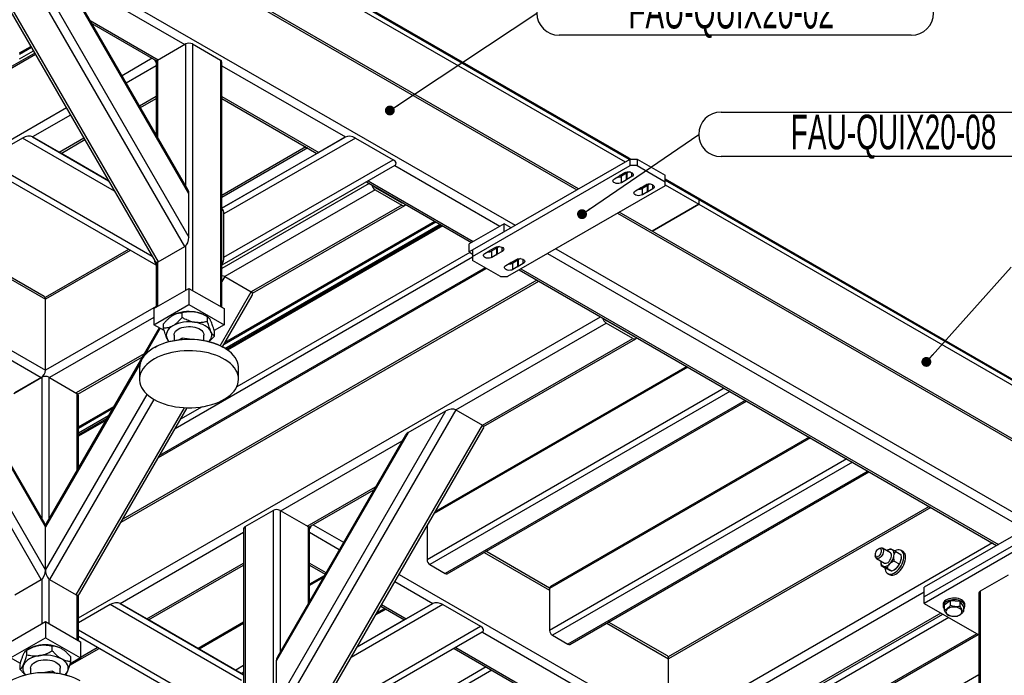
# Model space of a CAD drawing. Header units: millimetres. Extents: x 0 to 841, y 0 to 594.
# Tile 25 of 35: x 613 to 713, y 298 to 365. Entities that reach past the tile are written whole.
import ezdxf

# ---------------------------------------------------------------- set-up
doc = ezdxf.new("R2010")
doc.units = ezdxf.units.MM
doc.layers.add('NOTES', color=6, linetype='Continuous')
doc.layers.add('TRAIT-FORT', color=4, linetype='Continuous', lineweight=25)
doc.styles.add('SLDTEXTSTYLE5', font='TXT', dxfattribs={"width": 0.605})
doc.dimstyles.new('SLDDIMSTYLE2', dxfattribs={"dimtxt": 0.18, "dimasz": 1, "dimexe": 0, "dimexo": 0.0625, "dimgap": 0, "dimtad": 0, "dimtih": 1, "dimtoh": 1, "dimdec": 0, "dimrnd": 1e-09, "dimzin": 0, "dimdsep": 46, "dimtxsty": 'Standard', "dimblk1": 'DOT', "dimblk2": 'DOT', "dimsah": 1, "dimcen": 0.09, "dimadec": 0, "dimazin": 0, "dimtfac": 1, "dimtdec": 0, "dimtofl": 0, "dimtmove": 0, "dimatfit": 3, "dimldrblk": 'DOT', "dimfxl": 0, "dimfrac": 2, "dimtolj": 1, "dimtzin": 0, "dimarcsym": 0})

# ---------------------------------------------------------------- blocks, each defined once
blk = doc.blocks.new('_Dot')
at = {"color": 0, "linetype": 'ByBlock', "lineweight": -2}
blk.add_line((-0.5, 0), (-1, 0), dxfattribs=at)
at = {"color": 0, "linetype": 'ByBlock', "const_width": 0.5}
blk.add_lwpolyline([(-0.25, 0, 1), (0.25, 0, 1)], format="xyb", close=True, dxfattribs=at)
blk = doc.blocks.new('SW_NOTE_6')
at = {"layer": 'NOTES', "color": 0}
for p, q in [((2.248, 2.248), (37.807, 2.248)), ((37.807, -2.248), (2.248, -2.248))]:
    blk.add_line(p, q, dxfattribs=at)
for centre, start, end in [((2.248, 0), 90, 270), ((37.807, 0), 270, 90)]:
    blk.add_arc(centre, 2.248, start, end, dxfattribs=at)
at = {"layer": 'NOTES', "color": 0, "insert": (19.618, 1.939), "char_height": 3.5, "attachment_point": 2, "style": 'SLDTEXTSTYLE5'}
blk.add_mtext('FAU-QUIX20-02', dxfattribs=at)
blk = doc.blocks.new('SW_NOTE_7')
at = {"layer": 'NOTES', "color": 0}
for p, q in [((2.248, 2.248), (37.807, 2.248)), ((37.807, -2.248), (2.248, -2.248))]:
    blk.add_line(p, q, dxfattribs=at)
for centre, start, end in [((2.248, 0), 90, 270), ((37.807, 0), 270, 90)]:
    blk.add_arc(centre, 2.248, start, end, dxfattribs=at)
at = {"layer": 'NOTES', "color": 0, "insert": (19.672, 1.986), "char_height": 3.5, "attachment_point": 2, "style": 'SLDTEXTSTYLE5'}
blk.add_mtext('FAU-QUIX20-08', dxfattribs=at)

msp = doc.modelspace()

# ---------------------------------------------------------------- linework, layer by layer
at = {"layer": 'TRAIT-FORT', "color": 4, "linetype": 'Continuous', "lineweight": 25}
for p, q in [((584.5124, 396.6057), (669.5066, 347.5396)), ((669.6824, 347.6411), (584.6882, 396.7072)), ((578.2889, 393.0129), (663.283, 343.9469)), ((618.1695, 383.4216), (674.738, 350.7653)), ((618.1695, 383.2991), (674.738, 350.6428)), ((629.9006, 341.8168), (612.2229, 372.4354)), ((613.2472, 372.334), (630.3249, 342.7546)), ((636.5542, 372.6859), (674.81, 350.6013)), ((636.5542, 372.1959), (674.3857, 350.3563)), ((609.4502, 370.542), (626.8743, 340.3626)), ((609.543, 370.8884), (627.2207, 340.2697)), ((630.3249, 347.1427), (617.0472, 370.1403)), ((630.247, 347.4978), (617.3158, 369.8954)), ((617.6552, 369.3075), (629.9075, 362.2343)), ((620.3418, 364.6542), (627.2205, 360.6832)), ((620.5174, 364.3499), (627.0608, 360.5725)), ((613.2197, 361.3786), (614.3604, 362.0372)), ((627.15, 360.6424), (629.9782, 362.2752)), ((629.9782, 362.2752), (629.9782, 347.9633)), ((630.6854, 362.2752), (633.5136, 360.6424)), ((630.6854, 362.2752), (630.6854, 337.3708)), ((614.7499, 361.3626), (593.8775, 349.3133)), ((614.8378, 361.2104), (593.9157, 349.1323)), ((613.2197, 361.2561), (614.4135, 361.9453)), ((613.2197, 360.7662), (614.6256, 361.5779)), ((626.6203, 360.8268), (623.5686, 359.0651)), ((627.0035, 360.0682), (623.9929, 358.3302)), ((627.0035, 360.4383), (627.0035, 353.1157)), ((627.15, 360.6424), (627.15, 352.862)), ((633.5136, 360.6424), (633.5136, 335.738)), ((633.6601, 335.6535), (633.6601, 360.4383)), ((633.6601, 360.068), (646.1207, 352.8747)), ((627.0035, 356.9659), (625.3363, 356.0034)), ((625.4242, 355.8512), (627.0035, 356.763)), ((633.6601, 356.9657), (643.4336, 351.3236)), ((633.6601, 356.7628), (643.2579, 351.2221)), ((617.9493, 355.8211), (593.9157, 341.9468)), ((618.3736, 355.0862), (614.5429, 352.8748)), ((613.5187, 352.7733), (609.7187, 350.5796)), ((622.805, 347.4107), (613.5187, 352.7733)), ((617.2229, 351.3277), (614.543, 352.8747)), ((614.543, 352.8747), (622.2049, 348.4502)), ((619.717, 352.7594), (617.2299, 351.3237)), ((617.4056, 351.2222), (619.8048, 352.6073)), ((633.6601, 345.6791), (646.1135, 352.8707)), ((647.1378, 352.7692), (633.8601, 345.1017)), ((646.1135, 352.8707), (643.4336, 351.3236)), ((647.1378, 352.7692), (650.9378, 350.5755)), ((622.2044, 348.451), (617.2229, 351.3277)), ((642.1413, 351.8667), (633.6601, 346.9706)), ((642.3171, 351.7652), (633.6601, 346.7676)), ((643.4336, 351.3236), (633.6601, 345.6796)), ((609.7187, 350.5796), (626.6057, 340.8278)), ((633.8601, 340.7136), (650.9378, 350.5755)), ((658.9695, 341.4567), (674.8794, 350.6413)), ((674.738, 350.6428), (674.738, 350.7653)), ((674.738, 350.7653), (674.738, 350.6428)), ((674.738, 350.7653), (674.738, 350.7652)), ((674.738, 350.7653), (674.9528, 350.6413)), ((674.738, 350.6428), (674.81, 350.6013)), ((674.8794, 349.9881), (674.8794, 350.6413)), ((674.8794, 350.6413), (675.5865, 350.6413)), ((675.5865, 350.6413), (675.5865, 349.9881)), ((675.5865, 350.6413), (678.4149, 349.0085)), ((627.0035, 339.9053), (609.543, 349.9883)), ((651.1135, 349.9842), (633.6601, 339.9053)), ((651.1205, 349.9884), (661.7272, 343.8652)), ((658.9695, 340.8035), (674.8794, 349.9881)), ((673.8349, 348.9765), (674.3494, 349.2735)), ((674.5097, 349.2037), (673.9952, 348.9066)), ((674.5097, 348.5504), (674.5097, 349.2037)), ((674.7721, 349.3552), (674.5413, 349.2219)), ((674.5413, 349.2219), (674.5413, 348.5687)), ((675.5865, 349.9881), (674.8794, 349.9881)), ((675.0558, 348.8657), (675.0558, 349.2735)), ((675.5865, 349.9881), (678.4149, 348.3553)), ((648.5407, 348.1725), (633.6601, 339.5821)), ((648.2583, 348.3354), (658.8645, 342.2126)), ((648.434, 348.4369), (659.0402, 342.3141)), ((673.2888, 348.6612), (673.8033, 348.9582)), ((673.9952, 348.2534), (673.9952, 348.9066)), ((674.5097, 348.5504), (673.9952, 348.2534)), ((675.0558, 348.8657), (674.5413, 348.5687)), ((675.9562, 347.7519), (676.4707, 348.0489)), ((676.8934, 348.1305), (676.6626, 347.9973)), ((677.1771, 347.6411), (677.1771, 348.0489)), ((678.4149, 348.3553), (678.4149, 349.0085)), ((678.4149, 348.6427), (731.3065, 318.109)), ((678.4149, 348.5202), (681.809, 346.5608)), ((678.4149, 348.5202), (731.3065, 317.9865)), ((678.4149, 347.947), (678.4149, 348.3553)), ((678.4149, 348.0303), (681.809, 346.0709)), ((630.3249, 342.7546), (630.3249, 347.1427)), ((649.1407, 347.5391), (633.9379, 338.7627)), ((649.1407, 347.784), (651.8277, 346.2329)), ((649.1407, 347.5391), (651.8277, 345.9879)), ((678.4149, 347.947), (662.505, 338.7625)), ((675.4101, 347.4366), (675.9246, 347.7336)), ((676.631, 347.9791), (676.1165, 347.682)), ((676.1165, 347.0288), (676.1165, 347.682)), ((676.631, 347.3258), (676.1165, 347.0288)), ((676.631, 347.3258), (676.631, 347.9791)), ((676.6626, 347.9973), (676.6626, 347.3441)), ((677.1771, 347.6411), (676.6626, 347.3441)), ((651.8641, 346.2539), (651.8277, 346.2329)), ((681.809, 346.0709), (677.1057, 343.3557)), ((677.1058, 343.3557), (681.8091, 346.0708)), ((681.809, 346.5607), (681.8091, 346.5608)), ((681.809, 346.5608), (681.809, 346.0709)), ((681.8091, 346.5608), (681.8091, 346.0708)), ((681.8091, 346.5608), (723.1748, 322.6809)), ((681.8091, 346.0708), (723.1748, 322.1909)), ((633.8601, 340.7136), (633.8601, 345.1017)), ((651.8277, 345.9879), (636.6248, 337.2115)), ((636.7422, 337.0763), (652.1277, 345.9582)), ((673.6079, 345.172), (718.72, 319.1293)), ((718.4714, 319.4758), (673.7837, 345.2735)), ((633.87, 331.9487), (655.257, 344.2952)), ((633.9664, 331.5144), (655.6814, 344.0502)), ((633.976, 332.1324), (655.1509, 344.3564)), ((662.1515, 344.1102), (658.6159, 342.0691)), ((662.1515, 343.2936), (662.1515, 344.1102)), ((662.8587, 343.7019), (662.1515, 344.1102)), ((603.8505, 343.397), (615.836, 336.478)), ((615.7117, 336.7527), (604.0263, 343.4985)), ((655.847, 343.9546), (634.1235, 331.4138)), ((655.9642, 343.8869), (634.2299, 331.3399)), ((662.1515, 343.2936), (658.6159, 341.2526)), ((658.6159, 341.2526), (658.6159, 342.0691)), ((624.2129, 341.5168), (615.7979, 336.659)), ((624.3886, 341.4153), (615.836, 336.478)), ((627.2207, 340.2697), (629.9006, 341.8168)), ((629.9782, 341.8733), (629.9782, 337.3708)), ((658.686, 341.2121), (635.1548, 327.6278)), ((658.6159, 341.2526), (658.9695, 341.0485)), ((658.9695, 341.4567), (658.9695, 340.8035)), ((660.2073, 341.1094), (660.7218, 341.4065)), ((660.7534, 341.4247), (661.2679, 341.7217)), ((661.4282, 341.6519), (660.9137, 341.3549)), ((660.9137, 340.7016), (660.9137, 341.3549)), ((661.4282, 340.9987), (661.4282, 341.6519)), ((661.6906, 341.8034), (661.4598, 341.6701)), ((661.4598, 341.6701), (661.4598, 341.0169)), ((661.9743, 341.3139), (661.4598, 341.0169)), ((661.9743, 341.3139), (661.9743, 341.7217)), ((666.5357, 341.0893), (714.7602, 313.2499)), ((667.3843, 341.5792), (718.72, 311.9438)), ((627.0035, 340.242), (627.0035, 335.6535)), ((627.15, 340.2386), (627.15, 335.738)), ((658.9695, 340.7226), (628.9203, 323.3756)), ((658.9695, 340.8035), (658.9695, 340.3953)), ((661.7979, 338.7625), (658.9695, 340.3953)), ((661.4282, 340.9987), (660.9137, 340.7016)), ((662.3286, 339.8848), (662.8431, 340.1818)), ((662.8747, 340.2001), (663.3893, 340.4971)), ((663.5495, 340.4273), (663.035, 340.1303)), ((663.035, 339.477), (663.035, 340.1303)), ((663.5495, 339.774), (663.5495, 340.4273)), ((663.8119, 340.5788), (663.5811, 340.4455)), ((663.5811, 340.4455), (663.5811, 339.7923)), ((664.0957, 340.0893), (663.5811, 339.7923)), ((664.0957, 340.0893), (664.0957, 340.4971)), ((597.627, 339.8043), (615.836, 329.2924)), ((627.2478, 320.4787), (660.3588, 339.5933)), ((660.2416, 339.6609), (627.3649, 320.6816)), ((663.5495, 339.774), (663.035, 339.477)), ((663.673, 339.4367), (711.8975, 311.5973)), ((663.8487, 339.5382), (712.0732, 311.6988)), ((615.4118, 308.144), (597.7342, 338.7626)), ((598.7584, 338.6612), (615.8361, 309.0818)), ((623.4771, 313.9476), (665.6516, 338.2945)), ((665.4758, 338.396), (623.6528, 314.2521)), ((633.938, 338.7626), (633.6601, 338.2812)), ((633.938, 338.7626), (636.618, 337.2155)), ((661.7979, 338.7625), (662.505, 338.7625)), ((626.7963, 335.5338), (630.3318, 337.5749)), ((630.3318, 337.5749), (630.3318, 335.9418)), ((630.3318, 337.5749), (633.8673, 335.5338)), ((633.4805, 331.7813), (636.618, 337.2155)), ((615.8361, 313.4699), (602.5584, 336.4675)), ((615.7582, 313.825), (602.827, 336.2225)), ((615.836, 329.2924), (615.836, 336.478)), ((633.7062, 331.665), (636.7108, 336.8692)), ((603.1734, 335.6226), (615.4117, 328.5576)), ((627.0035, 335.7393), (615.836, 329.2924)), ((626.7963, 333.9008), (630.3318, 335.9418)), ((626.7963, 335.5338), (626.7963, 333.9008)), ((630.3318, 335.9418), (633.8673, 333.9008)), ((633.8673, 335.5338), (633.8673, 333.9008)), ((626.7963, 334.6399), (616.2602, 328.5576)), ((619.1644, 304.2724), (671.8752, 334.7017)), ((629.6444, 334.627), (629.6444, 335.0911)), ((632.2102, 334.6941), (631.9584, 334.8395)), ((632.2097, 334.2302), (632.2097, 334.6943)), ((675.1622, 332.7621), (672.4752, 334.3133)), ((627.3276, 333.594), (615.914, 313.825)), ((627.423, 333.539), (625.8455, 330.8066)), ((627.8338, 333.3018), (626.7963, 333.9008)), ((627.7665, 333.5429), (627.7665, 334.007)), ((633.8673, 333.9008), (632.8656, 333.3225)), ((632.8971, 332.7493), (632.8971, 333.2134)), ((657.2723, 325.2919), (672.4752, 334.0684)), ((675.1622, 332.5172), (672.4752, 334.0684)), ((628.8318, 332.8556), (628.8318, 332.3068)), ((629.6444, 332.5565), (629.3473, 332.3849)), ((630.3812, 332.4425), (629.6444, 332.5565)), ((629.6444, 332.4147), (629.6444, 332.5565)), ((631.8318, 332.3068), (631.8318, 332.8556)), ((659.9594, 323.7408), (675.1622, 332.5172)), ((660.0814, 323.6083), (675.4622, 332.4875)), ((675.1622, 332.7622), (675.1986, 332.7832)), ((626.8664, 331.6138), (626.7957, 331.573)), ((633.8679, 331.573), (633.7972, 331.6138)), ((625.8124, 330.9696), (618.9472, 327.0064)), ((619.107, 326.8958), (625.6368, 330.6653)), ((625.4182, 330.0665), (615.8361, 313.4699)), ((625.3318, 329.5323), (625.3318, 328.3891)), ((635.3318, 328.3891), (635.3318, 329.5323)), ((680.713, 329.5998), (655.0976, 314.8123)), ((680.5958, 329.6674), (655.2147, 315.0152)), ((612.6543, 326.9656), (615.4826, 328.5983)), ((615.4117, 328.5576), (612.7247, 327.0064)), ((615.4826, 328.5983), (615.4826, 314.3025)), ((616.1897, 328.5983), (619.018, 326.9656)), ((616.1897, 328.5983), (616.1897, 314.3025)), ((684.3905, 327.4768), (654.3733, 310.1482)), ((684.9563, 327.1502), (654.6561, 309.6583)), ((615.8361, 309.0818), (626.0971, 326.8544)), ((626.777, 326.3593), (616.2604, 308.144)), ((619.018, 326.9656), (619.018, 319.2012)), ((619.1644, 319.4549), (619.1644, 326.7615)), ((686.5119, 326.2521), (656.2118, 308.7602)), ((656.4118, 308.7404), (686.629, 326.1845)), ((618.9403, 306.5969), (629.8629, 325.5154)), ((619.1644, 323.5818), (622.7383, 325.645)), ((619.1644, 323.4594), (622.6322, 325.4613)), ((619.2867, 306.6897), (630.1495, 325.5046)), ((631.6505, 325.6049), (629.4859, 324.3553)), ((639.1777, 295.607), (656.2554, 325.1863)), ((657.2796, 325.2878), (639.602, 294.6692)), ((652.4554, 322.9927), (656.2554, 325.1863)), ((657.2796, 325.2878), (659.9596, 323.7407)), ((619.1644, 322.9694), (622.2079, 324.7264)), ((622.0423, 324.4395), (619.1644, 322.7781)), ((621.9251, 324.2365), (619.1644, 322.6428)), ((642.2819, 293.1221), (659.9596, 323.7407)), ((642.6283, 293.2149), (660.0524, 323.3943)), ((652.4554, 322.9927), (639.1777, 299.9951)), ((652.1868, 322.7477), (639.2556, 300.3502)), ((693.0873, 322.4562), (666.7477, 307.2506)), ((692.9702, 322.5238), (666.8305, 307.4338)), ((639.5948, 315.0869), (651.8477, 322.1603)), ((696.7649, 320.3332), (666.7477, 303.0046)), ((697.3306, 320.0066), (667.0305, 302.5147)), ((698.8863, 319.1085), (668.5861, 301.6167)), ((668.7861, 301.5969), (699.0034, 319.0409)), ((642.2818, 313.5357), (649.1611, 317.507)), ((642.4415, 313.425), (648.9854, 317.2027)), ((705.0738, 315.5365), (678.7304, 300.3288)), ((705.2496, 315.4351), (678.7685, 300.1478)), ((635.9888, 313.4949), (638.8171, 315.1276)), ((638.8171, 315.1276), (638.8171, 290.2232)), ((639.5242, 315.1276), (642.3525, 313.4949)), ((639.5242, 315.1276), (639.5242, 300.8154)), ((615.8361, 309.0818), (615.8361, 313.4699)), ((635.8424, 313.2908), (635.8424, 288.5059)), ((635.9888, 313.4949), (635.9888, 288.5905)), ((642.3525, 313.4949), (642.3525, 305.7141)), ((642.4989, 305.9678), (642.4989, 313.2908)), ((642.8818, 313.6792), (645.9339, 311.9173)), ((654.3733, 313.5578), (654.3733, 310.1482)), ((715.1845, 313.4949), (704.5779, 307.3718)), ((623.3816, 305.7272), (635.8424, 312.9206)), ((642.4989, 312.9205), (645.5096, 311.1825)), ((715.1845, 312.515), (704.5779, 306.392)), ((711.4732, 311.8423), (678.7685, 292.9623)), ((700.0523, 311.2913), (699.9463, 311.23)), ((701.1655, 310.8516), (700.3524, 311.321)), ((700.9048, 311.1276), (701.1223, 311.2383)), ((715.1845, 311.8618), (704.5779, 305.7387)), ((660.1479, 310.8973), (666.7477, 307.0873)), ((666.7498, 307.2891), (660.3237, 310.9987)), ((699.6281, 310.6789), (699.6281, 310.5565)), ((699.7524, 310.2818), (700.5656, 309.8123)), ((700.9037, 311.1297), (700.8655, 311.1076)), ((701.7045, 310.9825), (702.2038, 310.6943)), ((702.2444, 310.3115), (702.2444, 310.3302)), ((702.4244, 310.9909), (702.2476, 311.0929)), ((626.0687, 304.1761), (635.8424, 309.8183)), ((626.2444, 304.0746), (635.8424, 309.6154)), ((642.4989, 309.8181), (644.1662, 308.8556)), ((642.4989, 309.6153), (644.0784, 308.7035)), ((654.6561, 309.6583), (656.2118, 308.7602)), ((700.1938, 309.9442), (700.1938, 309.9249)), ((700.2345, 309.5614), (700.7337, 309.2732)), ((700.8166, 309.3056), (701.3159, 309.0173)), ((701.5516, 310.0161), (702.0509, 309.7279)), ((643.9769, 308.5278), (642.4989, 307.6746)), ((643.8598, 308.3249), (642.4989, 307.5393)), ((651.5532, 308.6733), (678.7685, 292.9623)), ((700.8977, 308.7546), (701.0745, 308.6525)), ((701.5356, 309.1266), (701.5728, 309.1481)), ((713.0633, 308.5961), (710.235, 306.9633)), ((612.7319, 306.5969), (615.4118, 308.144)), ((615.4826, 308.1945), (615.4826, 303.6939)), ((616.1897, 308.1945), (616.1897, 303.6939)), ((616.2604, 308.144), (618.9403, 306.5969)), ((651.1289, 307.9385), (654.9595, 305.7271)), ((704.5779, 306.392), (704.5779, 307.3718)), ((619.018, 306.5638), (619.018, 302.0612)), ((619.1644, 301.9766), (619.1644, 306.5721)), ((704.5779, 306.882), (649.8478, 275.287)), ((666.7477, 307.2506), (666.7477, 303.0046)), ((704.5779, 305.7387), (704.5779, 306.392)), ((710.0886, 306.7592), (710.0886, 283.6075)), ((710.235, 306.9633), (710.235, 283.692)), ((622.3645, 305.6217), (619.1644, 303.7743)), ((635.6422, 297.9542), (622.3645, 305.6217)), ((626.0687, 304.1761), (623.3888, 305.7232)), ((623.3888, 305.7232), (635.8424, 298.5315)), ((655.9768, 305.6217), (646.6977, 300.2633)), ((647.2978, 301.3028), (654.9525, 305.7232)), ((649.6977, 305.4595), (652.0967, 304.0745)), ((649.7856, 305.6116), (652.2724, 304.176)), ((654.9525, 305.7232), (652.2726, 304.1761)), ((655.9768, 305.6217), (659.7768, 303.428)), ((704.5779, 305.7387), (710.0886, 302.5575)), ((706.4831, 305.6367), (706.4831, 305.4734)), ((707.2139, 305.9984), (706.6109, 305.5513)), ((706.6109, 305.5513), (706.6109, 305.0617)), ((707.2139, 305.9984), (707.2139, 305.5088)), ((708.1861, 305.9204), (707.2139, 305.9984)), ((708.1861, 305.9204), (708.1861, 305.4309)), ((708.1861, 305.9204), (708.5552, 305.3954)), ((708.5552, 305.3954), (708.5552, 304.9059)), ((708.6831, 305.4734), (708.6831, 305.6367)), ((649.1825, 304.567), (650.213, 305.162)), ((650.0959, 305.2296), (649.2996, 304.7699)), ((706.2747, 304.7592), (652.5348, 273.7358)), ((652.6055, 273.5737), (706.4504, 304.6577)), ((707.0525, 304.3101), (652.6055, 272.8786)), ((612.3006, 301.857), (615.8361, 303.898)), ((615.8361, 303.898), (615.8361, 302.2649)), ((615.8361, 303.898), (619.3716, 301.857)), ((635.8424, 298.532), (626.0687, 304.1761)), ((635.8424, 303.8318), (631.2529, 301.1824)), ((635.8424, 303.6965), (631.37, 301.1147)), ((642.8971, 293.6804), (659.7768, 303.428)), ((652.2726, 304.1761), (647.2983, 301.3036)), ((672.5223, 303.7537), (678.7685, 300.1478)), ((678.6442, 300.4225), (672.6981, 303.8552)), ((619.1644, 303.0816), (635.6422, 293.5661)), ((635.8424, 292.7577), (619.1644, 302.3888)), ((659.9525, 302.8367), (642.4989, 292.7577)), ((709.8809, 302.6773), (656.1411, 271.6539)), ((656.2875, 271.5694), (710.0274, 302.5928)), ((659.9594, 302.8408), (678.3442, 292.2274)), ((667.0305, 302.5147), (668.5861, 301.6167)), ((612.3006, 300.2239), (615.8361, 302.2649)), ((615.8361, 302.2649), (619.3716, 300.2239)), ((616.5235, 300.9502), (616.5235, 301.4143)), ((619.3716, 301.857), (619.3716, 300.2239)), ((614.2095, 301.1626), (613.958, 301.0174)), ((613.9582, 300.5534), (613.9582, 301.0175)), ((618.2909, 299.4832), (621.244, 301.1879)), ((618.4014, 299.8661), (618.4014, 300.3302)), ((619.3716, 300.31), (621.0683, 301.2894)), ((657.0972, 301.1879), (675.3572, 290.6466)), ((657.2729, 301.2893), (675.6572, 290.6763)), ((613.302, 299.6458), (612.3006, 300.2239)), ((613.2708, 299.0725), (613.2708, 299.5366)), ((619.3716, 300.2239), (618.3344, 299.6251)), ((635.8424, 299.4505), (635.047, 298.9913)), ((639.1777, 295.607), (639.1777, 299.9951)), ((660.3489, 299.3107), (642.4989, 289.0061)), ((678.7685, 292.9623), (678.7685, 300.1478)), ((614.3361, 299.1787), (614.3361, 298.63)), ((616.5235, 298.8796), (615.7867, 298.7656)), ((616.8206, 298.7081), (616.5235, 298.8796)), ((616.5235, 298.8796), (616.5235, 298.7378)), ((617.3361, 298.63), (617.3361, 299.1787)), ((635.8424, 298.7973), (635.6126, 298.6647)), ((660.9146, 298.9841), (642.6314, 288.4294)), ((710.0886, 298.5252), (703.6001, 294.7794))]:
    msp.add_line(p, q, dxfattribs=at)
at = {"layer": 'TRAIT-FORT', "color": 4, "linetype": 'Continuous', "lineweight": 25, "flags": 128}
for points in [[(674.3494, 349.2735), (674.4632, 349.3227), (674.5964, 349.3514), (674.7382, 349.3572), (674.8772, 349.3398), (675.002, 349.3005), (675.1025, 349.2424), (675.1706, 349.1704), (675.2008, 349.0902), (675.1907, 349.0083), (675.141, 348.9314), (675.0558, 348.8657)], [(673.9952, 348.2534), (673.8813, 348.2042), (673.7481, 348.1755), (673.6063, 348.1697), (673.4674, 348.1871), (673.3426, 348.2265), (673.2421, 348.2845), (673.1739, 348.3565), (673.1437, 348.4367), (673.1539, 348.5186), (673.2036, 348.5955), (673.2888, 348.6612)], [(676.4707, 348.0489), (676.5845, 348.0981), (676.7178, 348.1268), (676.8596, 348.1326), (676.9985, 348.1152), (677.1233, 348.0758), (677.2238, 348.0178), (677.2919, 347.9458), (677.3222, 347.8656), (677.312, 347.7837), (677.2623, 347.7068), (677.1771, 347.6411)], [(676.1165, 347.0288), (676.0027, 346.9796), (675.8694, 346.9509), (675.7276, 346.9451), (675.5887, 346.9625), (675.4639, 347.0019), (675.3634, 347.0599), (675.2953, 347.1319), (675.265, 347.2121), (675.2752, 347.294), (675.3249, 347.3709), (675.4101, 347.4366)], [(660.9137, 340.7016), (660.7999, 340.6524), (660.6667, 340.6238), (660.5248, 340.6179), (660.3859, 340.6354), (660.2611, 340.6747), (660.1606, 340.7327), (660.0925, 340.8048), (660.0622, 340.885), (660.0724, 340.9668), (660.1221, 341.0437), (660.2073, 341.1094)], [(661.2679, 341.7217), (661.3818, 341.7709), (661.515, 341.7996), (661.6568, 341.8055), (661.7957, 341.788), (661.9205, 341.7487), (662.021, 341.6906), (662.0891, 341.6186), (662.1194, 341.5384), (662.1092, 341.4565), (662.0595, 341.3796), (661.9743, 341.3139)], [(663.3893, 340.4971), (663.5031, 340.5463), (663.6363, 340.575), (663.7781, 340.5808), (663.917, 340.5634), (664.0418, 340.5241), (664.1423, 340.466), (664.2105, 340.394), (664.2407, 340.3138), (664.2305, 340.2319), (664.1809, 340.155), (664.0957, 340.0893)], [(663.035, 339.477), (662.9212, 339.4278), (662.788, 339.3992), (662.6462, 339.3933), (662.5072, 339.4107), (662.3825, 339.4501), (662.2819, 339.5081), (662.2138, 339.5801), (662.1836, 339.6603), (662.1937, 339.7422), (662.2434, 339.8191), (662.3286, 339.8848)], [(632.5534, 333.1992), (632.4567, 333.3637), (632.3237, 333.5195), (632.1565, 333.6639), (631.9581, 333.7945), (631.732, 333.909), (631.4818, 334.0055), (631.212, 334.0823), (630.9271, 334.1381)], [(628.7055, 333.7945), (628.5071, 333.6639), (628.3399, 333.5195), (628.2069, 333.3637), (628.1102, 333.1992), (628.0515, 333.0289), (628.0318, 332.8556), (628.0515, 332.6823), (628.1102, 332.5119)], [(628.8318, 332.8556), (628.8479, 332.9823), (628.8988, 333.1116), (628.9833, 333.2349), (629.0994, 333.3492), (629.2444, 333.4521), (629.4149, 333.5409), (629.6068, 333.6137), (629.8158, 333.6687), (630.0368, 333.7046), (630.2648, 333.7207), (630.4943, 333.7164), (630.72, 333.692)], [(630.72, 333.692), (630.9367, 333.648), (631.1391, 333.5854), (631.3226, 333.5057), (631.4829, 333.4108), (631.6162, 333.3028), (631.7194, 333.1844), (631.7901, 333.0583), (631.8266, 332.9274), (631.8318, 332.8556)], [(635.2957, 329.8786), (635.2281, 330.1172), (635.1261, 330.3516), (634.9905, 330.5804), (634.8223, 330.8017), (634.6225, 331.0142), (634.3927, 331.2163), (634.1343, 331.4065), (633.8493, 331.5836), (633.5396, 331.7464), (633.2074, 331.8936), (632.8551, 332.0242), (632.485, 332.1373), (632.0999, 332.2322), (631.7023, 332.3082), (631.2951, 332.3646), (630.8812, 332.4012), (630.4634, 332.4177), (630.0447, 332.4139), (629.628, 332.39), (629.2163, 332.3459), (628.8123, 332.2822), (628.4191, 332.1991), (628.0392, 332.0974), (627.6754, 331.9777), (627.3303, 331.8408), (627.0062, 331.6877), (626.7054, 331.5195), (626.4301, 331.3373), (626.1822, 331.1425), (625.9633, 330.9364), (625.7751, 330.7205), (625.6188, 330.4962), (625.4957, 330.2651), (625.4064, 330.0289), (625.3517, 329.7893), (625.3319, 329.5478), (625.3318, 329.5323)], [(626.8664, 331.6138), (626.9664, 331.6699), (627.2806, 331.8273), (627.6167, 331.9687), (627.9725, 332.0931), (628.3452, 332.1997), (628.7322, 332.2877), (629.1307, 332.3563), (629.5379, 332.4053), (629.9508, 332.4341), (630.3665, 332.4426), (630.7819, 332.4307), (631.1941, 332.3985), (631.6001, 332.3462), (631.9969, 332.2743), (632.3817, 332.1832), (632.7517, 332.0736), (633.1044, 331.9463), (633.437, 331.8021), (633.7473, 331.6422), (633.7972, 331.6138)], [(628.1102, 332.5119), (628.2069, 332.3475), (628.3347, 332.197)], [(625.3679, 328.0428), (625.4355, 327.8042), (625.5375, 327.5697), (625.6731, 327.341), (625.8413, 327.1196), (626.0411, 326.9072), (626.2709, 326.7051), (626.5293, 326.5148), (626.8143, 326.3377), (627.124, 326.175), (627.4562, 326.0278), (627.8085, 325.8972), (628.1786, 325.784), (628.5637, 325.6892), (628.9613, 325.6132), (629.3685, 325.5567), (629.7824, 325.5201), (630.2002, 325.5037), (630.6189, 325.5074), (631.0356, 325.5314), (631.4473, 325.5754), (631.8513, 325.6392), (632.2445, 325.7222), (632.6244, 325.824), (632.9882, 325.9437), (633.3333, 326.0806), (633.6574, 326.2337), (633.9582, 326.4019), (634.2335, 326.584), (634.4814, 326.7789), (634.7003, 326.985), (634.8885, 327.2009), (635.0448, 327.4252), (635.168, 327.6562), (635.2572, 327.8924), (635.3119, 328.1321), (635.3317, 328.3736), (635.3164, 328.6151), (635.2662, 328.8551), (635.1813, 329.0919), (635.0625, 329.3237), (634.9104, 329.5489), (634.7262, 329.766), (634.5112, 329.9735), (634.2669, 330.1698), (633.995, 330.3536), (633.6974, 330.5237), (633.3762, 330.6788), (633.0336, 330.8178), (632.6721, 330.9398), (632.2942, 331.0439), (631.9025, 331.1294), (631.4998, 331.1957), (631.0888, 331.2423), (630.6726, 331.2688), (630.254, 331.2752), (629.8359, 331.2613), (629.4214, 331.2273), (629.0132, 331.1734), (628.6142, 331.0999), (628.2273, 331.0074), (627.8552, 330.8966), (627.5004, 330.7681), (627.1655, 330.623), (626.8528, 330.4622), (626.5645, 330.2869), (626.3026, 330.0983), (626.069, 329.8976), (625.8653, 329.6864), (625.6929, 329.4661), (625.5531, 329.2382), (625.4467, 329.0044), (625.3747, 328.7663), (625.3374, 328.5255), (625.3351, 328.2838), (625.3679, 328.0428)], [(635.3318, 329.5323), (635.3285, 329.6376), (635.2957, 329.8786)], [(700.0523, 311.2913), (700.1185, 311.3235), (700.2206, 311.3483), (700.3122, 311.3387), (700.3875, 311.2953), (700.4417, 311.2209), (700.4714, 311.1202), (700.4748, 310.9994), (700.4517, 310.8662), (700.4034, 310.7289), (700.3332, 310.5962), (700.2452, 310.4763), (700.1452, 310.3769), (700.0393, 310.3041), (699.9343, 310.2626), (699.8366, 310.255), (699.7526, 310.2817), (699.6873, 310.341), (699.645, 310.4293), (699.6283, 310.5409), (699.6281, 310.5565)], [(699.7075, 310.9676), (699.6579, 310.8514), (699.6317, 310.7362), (699.631, 310.6312), (699.6558, 310.5449), (699.7042, 310.4844), (699.7722, 310.4546), (699.8543, 310.4577), (699.9438, 310.4937), (700.0335, 310.5596), (700.1162, 310.65), (700.1851, 310.7577), (700.2347, 310.8738), (700.2609, 310.989), (700.2616, 311.094), (700.2368, 311.1803), (700.1885, 311.2408), (700.1205, 311.2707), (700.0384, 311.2675), (699.9489, 311.2315), (699.8591, 311.1656), (699.7764, 311.0752), (699.7075, 310.9676)], [(700.5656, 309.8123), (700.6273, 309.789), (700.7221, 309.7881), (700.8259, 309.8213), (700.9322, 309.8866), (701.0343, 309.9798), (701.1258, 310.0952), (701.201, 310.2255), (701.255, 310.3625), (701.2846, 310.4975), (701.2879, 310.6222), (701.2647, 310.7286), (701.2163, 310.8101), (701.1655, 310.8516)], [(700.6185, 309.3397), (700.6187, 309.3344), (700.6372, 309.1643), (700.6812, 309.0149), (700.7495, 308.8903), (700.8403, 308.7939), (700.9511, 308.7283), (701.0788, 308.6953), (701.22, 308.6958), (701.3709, 308.7298), (701.5272, 308.7964), (701.6847, 308.8937), (701.8392, 309.0192), (701.9865, 309.1693), (702.1224, 309.3399), (702.2434, 309.5265), (702.346, 309.724), (702.4276, 309.9269), (702.4858, 310.1297), (702.5192, 310.3269), (702.5267, 310.5131), (702.5082, 310.6832), (702.4641, 310.8326), (702.3958, 310.9572), (702.305, 311.0536), (702.1942, 311.1192), (702.0665, 311.1522), (701.9253, 311.1517), (701.7745, 311.1177), (701.6182, 311.0511), (701.6067, 311.045)], [(701.0745, 308.6525), (701.1279, 308.6262), (701.2556, 308.5932), (701.3968, 308.5938), (701.5476, 308.6278), (701.704, 308.6944), (701.8615, 308.7917), (702.016, 308.9171), (702.1633, 309.0672), (702.2992, 309.2379), (702.4202, 309.4245), (702.5228, 309.6219), (702.6044, 309.8248), (702.6626, 310.0276), (702.6959, 310.2248), (702.7035, 310.411), (702.6849, 310.5811), (702.6409, 310.7305), (702.5726, 310.8551), (702.4818, 310.9515), (702.4244, 310.9909)], [(701.5241, 310.5593), (701.5358, 310.6666), (701.536, 310.7681), (701.5247, 310.8623), (701.5021, 310.9473), (701.4686, 311.0218), (701.4248, 311.0845), (701.3715, 311.1343), (701.3095, 311.1704)], [(702.2444, 310.3115), (702.2429, 310.2584), (702.2312, 310.1511)], [(700.4216, 309.4935), (700.4912, 309.4717), (700.5672, 309.4647), (700.6484, 309.4725), (700.7332, 309.495), (700.8203, 309.5319), (700.9082, 309.5824), (700.9953, 309.6457), (701.0802, 309.7208)], [(708.6831, 305.6367), (708.6797, 305.6862), (708.6468, 305.7985), (708.5796, 305.9055), (708.4804, 306.0039), (708.3524, 306.0905), (708.1997, 306.1625), (708.0271, 306.2176), (707.8403, 306.2541), (707.6452, 306.2707), (707.4481, 306.2669), (707.2553, 306.2428), (707.0731, 306.1993), (706.9073, 306.1377), (706.7632, 306.06), (706.6454, 305.9687), (706.5578, 305.8667), (706.5031, 305.7573), (706.4832, 305.644), (706.4831, 305.6367)], [(708.5579, 305.1792), (708.5685, 305.1912), (708.64, 305.2973), (708.6774, 305.4091), (708.6797, 305.5229), (708.6468, 305.6352), (708.5796, 305.7422), (708.4804, 305.8406), (708.3524, 305.9272), (708.1997, 305.9992), (708.0271, 306.0543), (707.8403, 306.0908), (707.6452, 306.1074), (707.4481, 306.1036), (707.2553, 306.0795), (707.0731, 306.036), (706.9073, 305.9744), (706.7632, 305.8967), (706.6454, 305.8054), (706.5578, 305.7034), (706.5031, 305.594), (706.4832, 305.4807), (706.4985, 305.3672), (706.5488, 305.2572), (706.6109, 305.1762)], [(708.2202, 304.6154), (708.3094, 304.6981), (708.3669, 304.7898), (708.3901, 304.8863), (708.3781, 304.9835), (708.3313, 305.0771), (708.2518, 305.1631), (708.1431, 305.2376), (708.0099, 305.2975), (707.858, 305.3401), (707.6941, 305.3635), (707.5254, 305.3668), (707.3592, 305.3497), (707.2028, 305.313), (707.063, 305.2584), (706.9459, 305.1882), (706.8567, 305.1055), (706.7992, 305.0138), (706.776, 304.9173), (706.7881, 304.8201), (706.8349, 304.7265), (706.9144, 304.6405), (707.0231, 304.5659), (707.1563, 304.5061), (707.3081, 304.4635), (707.472, 304.4401), (707.6407, 304.4368), (707.8069, 304.4539), (707.9633, 304.4905), (708.1031, 304.5452), (708.2202, 304.6154)], [(615.2408, 300.4613), (614.9559, 300.4054), (614.6861, 300.3286), (614.436, 300.2321), (614.2098, 300.1176), (614.0114, 299.987), (613.8443, 299.8426), (613.7112, 299.6869), (613.6145, 299.5224)], [(614.3361, 299.1787), (614.3369, 299.2064), (614.3618, 299.3382), (614.4212, 299.4662), (614.5138, 299.5876), (614.6374, 299.6993), (614.7891, 299.7988), (614.9653, 299.8838), (615.162, 299.9523), (615.3744, 300.0026), (615.5977, 300.0337), (615.8265, 300.0447), (616.0556, 300.0354), (616.2796, 300.006), (616.4931, 299.9572), (616.6912, 299.8902), (616.8693, 299.8065), (617.0232, 299.7081), (617.1493, 299.5973), (617.2446, 299.4766), (617.3068, 299.349), (617.3346, 299.2174), (617.3361, 299.1787)], [(618.0577, 298.8351), (618.1164, 299.0054), (618.1361, 299.1787), (618.1164, 299.3521), (618.0577, 299.5224), (617.961, 299.6869), (617.828, 299.8426), (617.6608, 299.987), (617.4625, 300.1176)], [(612.3707, 297.937), (612.6249, 298.0737), (612.9504, 298.2232), (613.2966, 298.3563), (613.6612, 298.4719), (614.0414, 298.5692), (614.4345, 298.6476), (614.8377, 298.7065), (615.2482, 298.7454), (615.6628, 298.764), (616.0787, 298.7623), (616.4929, 298.7403), (616.9023, 298.698), (617.3041, 298.6359), (617.6953, 298.5543), (618.073, 298.4538), (618.4347, 298.3352), (618.7776, 298.1994), (619.0994, 298.0472), (619.3015, 297.937)], [(618.2684, 298.3773), (617.8944, 298.486), (617.5058, 298.5762), (617.1056, 298.6473), (616.6965, 298.6988), (616.2813, 298.7304), (615.863, 298.7418), (615.4446, 298.733), (615.0288, 298.704), (614.6188, 298.655), (614.2172, 298.5864), (613.8271, 298.4986), (613.451, 298.3923)], [(617.8331, 298.52), (617.961, 298.6706), (618.0577, 298.8351)]]:
    msp.add_lwpolyline(points, dxfattribs=at)
at = {"layer": 'TRAIT-FORT', "color": 4, "linetype": 'Continuous', "lineweight": 25}
for centre, radius, start, end in [((630.3318, 361.5928), 0.7685, 62.609672, 117.390328), ((627.8016, 361.0185), 1.0175, 198.04637, 218.331322), ((627.2537, 360.4134), 0.2515, 114.374658, 174.305201), ((633.4099, 360.4134), 0.2515, 5.694799, 65.625342), ((674.29, 349.6207), 0.4713, 297.777821, 302.216802), ((649.6418, 348.3197), 0.9276, 196.970983, 237.303846), ((673.6451, 349.584), 0.7625, 264.53612, 297.330939), ((674.0545, 348.5595), 0.4713, 117.777821, 122.216802), ((674.29, 348.9674), 0.4713, 297.777821, 302.216802), ((649.3583, 348.1368), 0.4145, 215.758867, 238.339246), ((675.7664, 348.3594), 0.7625, 264.53612, 297.330939), ((676.1759, 347.3349), 0.4713, 117.777821, 122.216802), ((676.4113, 348.396), 0.4713, 297.777821, 302.216802), ((676.4113, 347.7428), 0.4713, 297.777821, 302.216802), ((651.9207, 346.3699), 0.1657, 235.838544, 278.946907), ((651.9931, 346.187), 0.2588, 230.291487, 328.544151), ((660.5636, 342.0321), 0.7623, 264.600659, 297.33282), ((660.9731, 341.0077), 0.4713, 117.777821, 122.216802), ((661.2086, 342.0689), 0.4713, 297.777821, 302.216802), ((661.2086, 341.4156), 0.4713, 297.777821, 302.216802), ((662.685, 340.8075), 0.7623, 264.600659, 297.33282), ((663.0944, 339.7831), 0.4713, 117.777821, 122.216802), ((663.3299, 340.8443), 0.4713, 297.777821, 302.216802), ((663.3299, 340.191), 0.4713, 297.777821, 302.216802), ((615.5506, 336.5143), 0.2877, 352.744171, 55.943649), ((630.3279, 331.7039), 3.5306, 80.228903, 117.357175), ((630.5424, 332.3105), 2.8984, 60.754562, 82.372815), ((630.3279, 330.6587), 3.5306, 80.228903, 117.357175), ((672.9763, 334.849), 0.9276, 196.970983, 237.303846), ((672.6928, 334.6661), 0.4145, 215.758867, 238.339246), ((631.7533, 332.8522), 0.8722, 311.299504, 23.4457), ((675.2553, 332.8992), 0.1657, 235.838544, 278.946907), ((675.3276, 332.7163), 0.2588, 230.291487, 328.544151), ((614.9148, 329.3344), 0.9221, 302.605478, 357.394522), ((615.8361, 327.916), 0.7685, 62.609672, 117.390328), ((618.9142, 326.7365), 0.2515, 5.694799, 65.625342), ((639.1706, 314.4452), 0.7685, 62.609672, 117.390328), ((636.0926, 313.2658), 0.2515, 114.374658, 174.305201), ((642.2487, 313.2658), 0.2515, 5.694799, 65.625342), ((641.7005, 313.8709), 1.0175, 321.694561, 341.953465), ((701.1573, 310.6162), 0.5748, 74.643413, 128.784732), ((699.9945, 310.8324), 1.5538, 314.32539, 349.87609), ((654.9874, 310.1761), 0.6147, 182.605478, 237.394522), ((700.6949, 309.9219), 0.5082, 168.307436, 237.466626), ((701.0167, 310.0954), 1.0985, 300.413653, 314.551757), ((700.7016, 310.4242), 1.5538, 314.32539, 349.87609), ((656.3289, 308.9238), 0.2012, 234.382423, 294.307119), ((666.9437, 307.2723), 0.1972, 125.013332, 186.298848), ((710.3388, 306.7343), 0.2515, 114.374658, 174.305201), ((667.3617, 303.0325), 0.6147, 182.605478, 237.394522), ((615.6405, 298.5887), 2.945, 97.800181, 119.072442), ((615.84, 298.027), 3.5306, 62.642825, 99.771097), ((668.7033, 301.7802), 0.2012, 234.382423, 294.307119), ((615.84, 296.9819), 3.5306, 62.642825, 99.771097), ((678.4831, 300.1842), 0.2877, 352.74417, 55.943649), ((614.4147, 299.1754), 0.8722, 156.555103, 228.710379)]:
    msp.add_arc(centre, radius, start, end, dxfattribs=at)
for centre, major_axis, ratio, start_param, end_param in [((613.943, 352.5284), (0.7279, 0.195), 0.5175895, 0.4776966, 2.0484929), ((646.7135, 352.5243), (0.7279, -0.195), 0.5175895, 1.0930997, 2.663896), ((650.5135, 350.3306), (0.7279, -0.195), 0.5175895, 5.8054887, 7.376285), ((629.9006, 346.8978), (0.195, 0.7279), 0.5176381, 5.1899707, 5.8054887), ((633.4359, 344.8568), (0.195, 0.7279), 0.5176381, 5.1899707, 6.203921), ((629.9006, 342.5097), (0.195, 0.7279), 0.5176381, 3.6191744, 5.1899707), ((627.2207, 340.4727), (-0.195, 0.7279), 0.5176381, 1.4692942, 2.1266803), ((627.2207, 340.9626), (0.195, 0.7279), 0.5176381, 2.663896, 3.6191744), ((633.4359, 340.4687), (0.195, 0.7279), 0.5176381, 4.1760203, 5.1899707), ((633.338, 338.4162), (0.7279, 0.195), 0.5175895, 0.4776966, 0.9793708), ((636.018, 336.8691), (0.7279, 0.195), 0.5175895, 5.8056036, 6.7608819), ((656.6796, 324.9414), (0.7279, 0.195), 0.5175895, 0.4776966, 2.0484929), ((659.3596, 323.3943), (0.7279, 0.195), 0.5175895, 5.8056036, 6.7608819), ((652.8796, 322.7477), (0.7279, 0.195), 0.5175895, 2.0484929, 2.664011), ((615.4118, 313.225), (0.195, 0.7279), 0.5176381, 5.1899707, 5.8054887), ((616.2604, 313.225), (-0.195, 0.7279), 0.5176381, 0.4776966, 1.0932146), ((615.4118, 308.8369), (0.195, 0.7279), 0.5176381, 3.6191744, 5.1899707), ((616.2604, 308.8369), (-0.195, 0.7279), 0.5176381, 1.0932146, 2.664011), ((618.9403, 307.2898), (-0.195, 0.7279), 0.5176381, 2.664011, 3.6192893), ((622.7888, 305.3768), (0.7279, 0.195), 0.5175895, 0.4776966, 2.0484929), ((655.5525, 305.3768), (0.7279, -0.195), 0.5175895, 1.0930997, 2.663896), ((659.3525, 303.1831), (0.7279, -0.195), 0.5175895, 5.8054887, 7.376285), ((639.602, 299.7501), (-0.195, 0.7279), 0.5176381, 0.4776966, 1.0932146)]:
    msp.add_ellipse(centre, major_axis=major_axis, ratio=ratio, start_param=start_param, end_param=end_param, dxfattribs=at)
for points, knots in [([(630.9271, 335.1833), (630.9046, 335.1866), (630.7249, 335.2129), (630.3832, 335.2242), (629.9789, 335.1741), (629.7381, 335.1144), (629.6444, 335.0911)], [0, 0, 0, 0, 0.0503996, 0.4026135, 0.7675885, 1, 1, 1, 1]), ([(632.2097, 334.6943), (632.0594, 334.7762), (631.7832, 334.9267), (631.3505, 335.0971), (631.0695, 335.1543), (630.9271, 335.1833)], [0, 0, 0, 0, 0.3707742, 0.6811819, 1, 1, 1, 1]), ([(628.7055, 334.8396), (628.6238, 334.7883), (628.4588, 334.6847), (628.2186, 334.4813), (627.9864, 334.2548), (627.84, 334.0899), (627.7665, 334.007)], [0, 0, 0, 0, 0.2495779, 0.5043641, 0.7510469, 1, 1, 1, 1]), ([(629.6444, 335.0911), (629.5158, 335.0852), (629.321, 335.0762), (629.042, 334.9988), (628.8578, 334.9237), (628.7448, 334.8613), (628.7055, 334.8396)], [0, 0, 0, 0, 0.4320454, 0.6543493, 0.8796534, 1, 1, 1, 1]), ([(629.6444, 334.627), (629.5158, 334.4845), (629.321, 334.2686), (629.042, 334.0239), (628.8578, 333.8862), (628.7448, 333.8181), (628.7055, 333.7945)], [0, 0, 0, 0, 0.4320454, 0.6543493, 0.8796534, 1, 1, 1, 1]), ([(630.9271, 334.1381), (630.9046, 334.1418), (630.7249, 334.171), (630.3832, 334.2654), (629.9789, 334.4407), (629.7381, 334.5748), (629.6444, 334.627)], [0, 0, 0, 0, 0.0503996, 0.4026135, 0.7675885, 1, 1, 1, 1]), ([(632.2097, 334.2302), (632.0594, 334.1948), (631.7832, 334.1298), (631.3505, 334.0933), (631.0695, 334.123), (630.9271, 334.1381)], [0, 0, 0, 0, 0.3707742, 0.68118194, 1, 1, 1, 1]), ([(632.5534, 334.2444), (632.5235, 334.3047), (632.4632, 334.4264), (632.3752, 334.551), (632.2902, 334.6417), (632.2367, 334.6767), (632.2097, 334.6943)], [0, 0, 0, 0, 0.2495779, 0.5043641, 0.7510469, 1, 1, 1, 1]), ([(632.5534, 333.1992), (632.5235, 333.2678), (632.4632, 333.4063), (632.3752, 333.6604), (632.2902, 333.936), (632.2367, 334.1318), (632.2097, 334.2302)], [0, 0, 0, 0, 0.2495779, 0.5043641, 0.7510469, 1, 1, 1, 1]), ([(632.8971, 333.2134), (632.85, 333.3832), (632.7787, 333.6402), (632.6766, 333.9439), (632.6092, 334.1205), (632.5678, 334.2124), (632.5534, 334.2444)], [0, 0, 0, 0, 0.43204542, 0.65434926, 0.87965336, 1, 1, 1, 1]), ([(628.7055, 333.7945), (628.6238, 333.7515), (628.4588, 333.6646), (628.2186, 333.5907), (627.9864, 333.5491), (627.84, 333.545), (627.7665, 333.5429)], [0, 0, 0, 0, 0.2495779, 0.5043641, 0.7510469, 1, 1, 1, 1]), ([(628.1102, 332.5119), (628.0803, 332.5805), (628.0199, 332.719), (627.932, 332.9731), (627.847, 333.2487), (627.7934, 333.4445), (627.7665, 333.5429)], [0, 0, 0, 0, 0.2495779, 0.5043641, 0.7510469, 1, 1, 1, 1]), ([(632.8971, 332.7493), (632.85, 332.7824), (632.7787, 332.8326), (632.6766, 332.969), (632.6092, 333.0829), (632.5678, 333.1692), (632.5534, 333.1992)], [0, 0, 0, 0, 0.4320454, 0.6543493, 0.8796534, 1, 1, 1, 1]), ([(628.3078, 332.1875), (628.2831, 332.2183), (628.2326, 332.2815), (628.1659, 332.3959), (628.1246, 332.482), (628.1102, 332.5119)], [0, 0, 0, 0, 0.3825833, 0.7850315, 1, 1, 1, 1]), ([(632.8971, 332.7493), (632.7688, 332.6054), (632.5887, 332.4035), (632.3957, 332.2383), (632.3401, 332.1908)], [0, 0, 0, 0, 0.7122254, 1, 1, 1, 1]), ([(701.3095, 311.1704), (701.2804, 311.1829), (701.2214, 311.2081), (701.1599, 311.2301), (701.1355, 311.2355), (701.1223, 311.2383)], [0, 0, 0, 0, 0.3099902, 0.6295459, 1, 1, 1, 1]), ([(701.7045, 310.9825), (701.6691, 311), (701.581, 311.0434), (701.4487, 311.1071), (701.3566, 311.1496), (701.3144, 311.1682), (701.3095, 311.1704)], [0, 0, 0, 0, 0.2370392, 0.5890192, 0.9516306, 1, 1, 1, 1]), ([(701.5516, 310.0161), (701.5378, 310.0963), (701.5097, 310.2594), (701.508, 310.4424), (701.5213, 310.5388), (701.5241, 310.5593)], [0, 0, 0, 0, 0.4323851, 0.8795539, 1, 1, 1, 1]), ([(701.5241, 310.5593), (701.5436, 310.6408), (701.5822, 310.8026), (701.6639, 310.9228), (701.7045, 310.9825)], [0, 0, 0, 0, 0.504, 1, 1, 1, 1]), ([(702.2038, 310.6943), (702.2176, 310.6141), (702.2457, 310.451), (702.2474, 310.2679), (702.2341, 310.1715), (702.2312, 310.1511)], [0, 0, 0, 0, 0.4323851, 0.8795539, 1, 1, 1, 1]), ([(700.2002, 309.9247), (700.1984, 309.8954), (700.1913, 309.7786), (700.216, 309.6544), (700.2345, 309.5614)], [0, 0, 0, 0, 0.25078439, 1, 1, 1, 1]), ([(700.4216, 309.4935), (700.3926, 309.5059), (700.3335, 309.5312), (700.2721, 309.5532), (700.2476, 309.5585), (700.2345, 309.5614)], [0, 0, 0, 0, 0.30999023, 0.62954591, 1, 1, 1, 1]), ([(700.8166, 309.3056), (700.7812, 309.323), (700.6931, 309.3664), (700.5608, 309.4302), (700.4687, 309.4727), (700.4266, 309.4913), (700.4216, 309.4935)], [0, 0, 0, 0, 0.2370392, 0.5890192, 0.9516306, 1, 1, 1, 1]), ([(700.7337, 309.2732), (700.7888, 309.2461), (700.89, 309.1963), (701.0252, 309.1318), (701.0939, 309.1009), (701.1287, 309.0853)], [0, 0, 0, 0, 0.3704571, 0.6810182, 1, 1, 1, 1]), ([(701.0802, 309.7208), (701.0216, 309.6548), (700.9052, 309.5239), (700.846, 309.378), (700.8166, 309.3056)], [0, 0, 0, 0, 0.504, 1, 1, 1, 1]), ([(701.5516, 310.0161), (701.477, 309.9815), (701.3253, 309.911), (701.1703, 309.8046), (701.096, 309.7355), (701.0802, 309.7208)], [0, 0, 0, 0, 0.4323851, 0.8795539, 1, 1, 1, 1]), ([(701.3159, 309.0173), (701.3905, 309.052), (701.5422, 309.1224), (701.6973, 309.2289), (701.7716, 309.298), (701.7873, 309.3126)], [0, 0, 0, 0, 0.4323851, 0.8795539, 1, 1, 1, 1]), ([(701.7873, 309.3126), (701.846, 309.3786), (701.9623, 309.5095), (702.0215, 309.6555), (702.0509, 309.7279)], [0, 0, 0, 0, 0.504, 1, 1, 1, 1]), ([(702.2312, 310.1511), (702.2118, 310.0695), (702.1732, 309.9077), (702.0914, 309.7875), (702.0509, 309.7279)], [0, 0, 0, 0, 0.504, 1, 1, 1, 1]), ([(701.1287, 309.0853), (701.1336, 309.0832), (701.1735, 309.0657), (701.236, 309.0402), (701.2878, 309.023), (701.308, 309.0189), (701.3159, 309.0173)], [0, 0, 0, 0, 0.0483686, 0.3993299, 0.7629647, 1, 1, 1, 1]), ([(707.2139, 305.5088), (707.1372, 305.4271), (707.0103, 305.292), (706.8263, 305.1594), (706.7025, 305.0961), (706.6312, 305.0694), (706.6109, 305.0617)], [0, 0, 0, 0, 0.3855495, 0.6376419, 0.8965462, 1, 1, 1, 1]), ([(708.1861, 305.4309), (708.1017, 305.4197), (707.9311, 305.3972), (707.6784, 305.4042), (707.4368, 305.443), (707.2887, 305.4868), (707.2139, 305.5088)], [0, 0, 0, 0, 0.2646049, 0.5349477, 0.7653431, 1, 1, 1, 1]), ([(708.1861, 305.4309), (708.2181, 305.3674), (708.2829, 305.2391), (708.3789, 305.0894), (708.4706, 304.9783), (708.5269, 304.9302), (708.5552, 304.9059)], [0, 0, 0, 0, 0.26460494, 0.53494775, 0.76534313, 1, 1, 1, 1]), ([(706.9801, 304.5368), (706.948, 304.5644), (706.8833, 304.6203), (706.7873, 304.7436), (706.6955, 304.8935), (706.6393, 305.0053), (706.6109, 305.0617)], [0, 0, 0, 0, 0.2646049, 0.5349477, 0.7653431, 1, 1, 1, 1]), ([(706.9801, 304.5368), (707.0645, 304.5121), (707.235, 304.4622), (707.4878, 304.4287), (707.7294, 304.4288), (707.8775, 304.4487), (707.9522, 304.4588)], [0, 0, 0, 0, 0.26460494, 0.53494775, 0.76534313, 1, 1, 1, 1]), ([(708.5552, 304.9059), (708.4785, 304.8242), (708.3516, 304.6891), (708.1676, 304.5565), (708.0438, 304.4932), (707.9726, 304.4664), (707.9522, 304.4588)], [0, 0, 0, 0, 0.3855495, 0.6376419, 0.8965462, 1, 1, 1, 1]), ([(613.9582, 301.0175), (614.045, 301.0661), (614.2192, 301.1634), (614.4938, 301.2917), (614.7809, 301.4004), (615.0328, 301.4704), (615.1871, 301.4971), (615.2408, 301.5064)], [0, 0, 0, 0, 0.21551788, 0.43222804, 0.6544604, 0.87969206, 1, 1, 1, 1]), ([(615.2408, 301.5064), (615.3524, 301.5196), (615.5778, 301.546), (615.9058, 301.532), (616.2231, 301.4887), (616.423, 301.4392), (616.5235, 301.4143)], [0, 0, 0, 0, 0.2495779, 0.5043641, 0.7510469, 1, 1, 1, 1]), ([(617.4625, 301.1628), (617.3808, 301.2058), (617.2158, 301.2927), (616.9756, 301.3666), (616.7434, 301.4082), (616.597, 301.4123), (616.5235, 301.4143)], [0, 0, 0, 0, 0.24957791, 0.50436411, 0.75104693, 1, 1, 1, 1]), ([(613.2708, 299.5366), (613.3111, 299.682), (613.3851, 299.9492), (613.501, 300.3025), (613.5763, 300.4784), (613.6145, 300.5676)], [0, 0, 0, 0, 0.3707742, 0.6811819, 1, 1, 1, 1]), ([(613.6145, 300.5676), (613.6205, 300.5804), (613.6687, 300.6826), (613.7602, 300.8384), (613.8686, 300.9591), (613.9331, 301.0011), (613.9582, 301.0175)], [0, 0, 0, 0, 0.0503996, 0.4026135, 0.7675885, 1, 1, 1, 1]), ([(613.6145, 299.5224), (613.6205, 299.5356), (613.6687, 299.6407), (613.7602, 299.8796), (613.8686, 300.2257), (613.9331, 300.4616), (613.9582, 300.5534)], [0, 0, 0, 0, 0.0503996, 0.4026135, 0.7675885, 1, 1, 1, 1]), ([(613.9582, 300.5534), (614.045, 300.5317), (614.2192, 300.4882), (614.4938, 300.4449), (614.7809, 300.425), (615.0328, 300.4329), (615.1871, 300.454), (615.2408, 300.4613)], [0, 0, 0, 0, 0.21551788, 0.43222804, 0.6544604, 0.87969206, 1, 1, 1, 1]), ([(615.2408, 300.4613), (615.3524, 300.4827), (615.5778, 300.5259), (615.9058, 300.6414), (616.2231, 300.7829), (616.423, 300.8943), (616.5235, 300.9502)], [0, 0, 0, 0, 0.2495779, 0.5043641, 0.7510469, 1, 1, 1, 1]), ([(617.4625, 300.1176), (617.3808, 300.1689), (617.2158, 300.2725), (616.9756, 300.4759), (616.7434, 300.7024), (616.597, 300.8674), (616.5235, 300.9502)], [0, 0, 0, 0, 0.2495779, 0.5043641, 0.7510469, 1, 1, 1, 1]), ([(618.4014, 300.3302), (618.2728, 300.4728), (618.078, 300.6887), (617.799, 300.9334), (617.6148, 301.071), (617.5018, 301.1391), (617.4625, 301.1628)], [0, 0, 0, 0, 0.4320454, 0.6543493, 0.8796534, 1, 1, 1, 1]), ([(613.2708, 299.0725), (613.3111, 299.1006), (613.3851, 299.1523), (613.501, 299.2986), (613.5763, 299.4471), (613.6145, 299.5224)], [0, 0, 0, 0, 0.3707742, 0.6811819, 1, 1, 1, 1]), ([(618.4014, 299.8661), (618.2728, 299.872), (618.078, 299.881), (617.799, 299.9585), (617.6148, 300.0335), (617.5018, 300.0959), (617.4625, 300.1176)], [0, 0, 0, 0, 0.43204542, 0.65434926, 0.87965336, 1, 1, 1, 1]), ([(618.0577, 298.8351), (618.0638, 298.8483), (618.1119, 298.9534), (618.2035, 299.1923), (618.3118, 299.5384), (618.3763, 299.7743), (618.4014, 299.8661)], [0, 0, 0, 0, 0.0503996, 0.4026135, 0.7675885, 1, 1, 1, 1]), ([(613.8335, 298.5116), (613.7961, 298.5419), (613.6796, 298.6363), (613.4909, 298.8258), (613.3444, 298.99), (613.2708, 299.0725)], [0, 0, 0, 0, 0.190644, 0.5934684, 1, 1, 1, 1]), ([(617.8547, 298.5077), (617.8842, 298.5424), (617.9503, 298.6199), (618.0195, 298.7585), (618.0577, 298.8351)], [0, 0, 0, 0, 0.4466817, 1, 1, 1, 1])]:
    msp.add_open_spline(points, degree=3, knots=knots, dxfattribs=at)

# ---------------------------------------------------------------- block references
at = {"layer": 'NOTES', "color": 211}
for name, p in [('SW_NOTE_6', (665.4632, 365.4038)), ('SW_NOTE_7', (681.812, 353.1422))]:
    msp.add_blockref(name, p, dxfattribs=at)

# ---------------------------------------------------------------- leaders
for points in [[(650.6147, 355.554), (665.4632, 365.4038)], [(670.0225, 345.078), (681.812, 353.1422)], [(704.7964, 330.143), (713.3515, 339.7226)]]:
    msp.add_leader(points, dimstyle='SLDDIMSTYLE2', dxfattribs=at)

doc.saveas('drawing.dxf')
